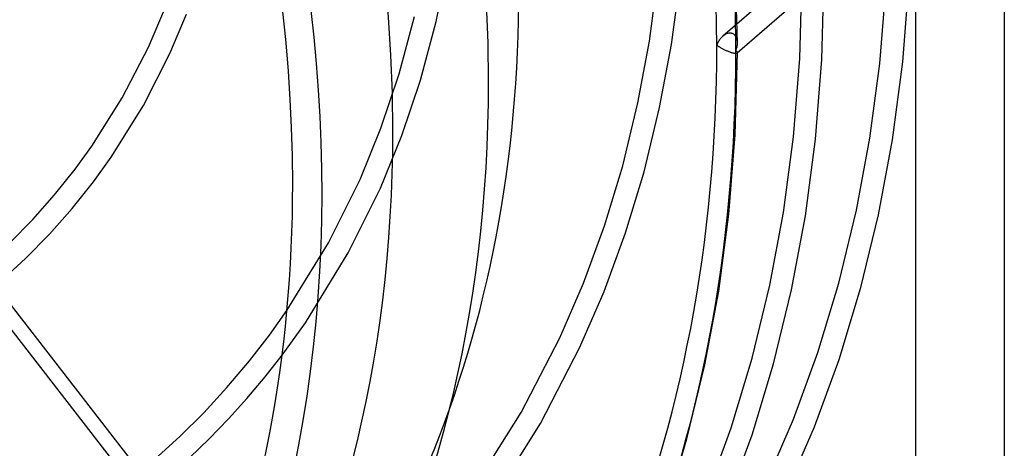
# Model space of a CAD drawing. Header units: millimetres. Extents: x -181 to 173, y -230 to 223.
# Tile 13 of 16: x 84 to 173, y -79 to -40. Entities that reach past the tile are written whole.
import ezdxf

# ---------------------------------------------------------------- set-up
doc = ezdxf.new("R2010")
doc.units = ezdxf.units.MM
doc.layers.add('HIDDEN', color=7, linetype='Continuous')
doc.layers.add('THICK', color=7, linetype='Continuous')

msp = doc.modelspace()

# ---------------------------------------------------------------- linework, layer by layer
at = {"layer": 'HIDDEN'}
for p, q in [((121.963, -40.394), (123.045, -35.135)), ((154.97, -35.519), (147.807, -41.722)), ((141.198, -42.163), (141.97, -36.367)), ((149.133, -42.326), (148.968, -35.689)), ((143.173, -42.477), (143.959, -36.577)), ((156.28, -37.03), (149.115, -43.236)), ((154.746, -43.725), (154.952, -36.421)), ((156.743, -43.831), (156.952, -36.425)), ((161.986, -44.172), (162.552, -37.186)), ((164.578, -36.75), (164.012, -44.035)), ((118.621, -45.125), (120.013, -39.952)), ((120.542, -45.683), (121.963, -40.394)), ((147.806, -41.723), (147.747, -41.777)), ((147.867, -41.673), (147.806, -41.723)), ((147.93, -41.627), (147.867, -41.673)), ((147.996, -41.584), (147.93, -41.627)), ((148.063, -41.546), (147.996, -41.584)), ((148.133, -41.513), (148.063, -41.546)), ((148.204, -41.485), (148.133, -41.513)), ((148.276, -41.463), (148.204, -41.485)), ((148.348, -41.448), (148.276, -41.463)), ((148.422, -41.44), (148.348, -41.448)), ((148.494, -41.44), (148.422, -41.44)), ((148.565, -41.448), (148.494, -41.44)), ((148.634, -41.463), (148.565, -41.448)), ((148.694, -41.485), (148.634, -41.463)), ((148.751, -41.512), (148.694, -41.485)), ((148.805, -41.546), (148.751, -41.512)), ((148.854, -41.585), (148.805, -41.546)), ((148.9, -41.629), (148.854, -41.585)), ((148.941, -41.677), (148.9, -41.629)), ((148.978, -41.729), (148.941, -41.677)), ((149.011, -41.784), (148.978, -41.729)), ((140.158, -47.742), (141.198, -42.163)), ((142.113, -48.16), (143.173, -42.477)), ((147.298, -42.439), (147.268, -42.513)), ((147.268, -42.513), (147.295, -42.535)), ((147.295, -42.535), (147.325, -42.559)), ((147.33, -42.366), (147.298, -42.439)), ((147.325, -42.559), (147.356, -42.583)), ((147.366, -42.294), (147.33, -42.366)), ((147.356, -42.583), (147.391, -42.608)), ((147.404, -42.224), (147.366, -42.294)), ((147.391, -42.608), (147.427, -42.633)), ((147.445, -42.154), (147.404, -42.224)), ((147.427, -42.633), (147.466, -42.659)), ((147.489, -42.087), (147.445, -42.154)), ((147.535, -42.021), (147.489, -42.087)), ((147.584, -41.956), (147.535, -42.021)), ((147.636, -41.894), (147.584, -41.956)), ((147.69, -41.834), (147.636, -41.894)), ((147.747, -41.777), (147.69, -41.834)), ((149.039, -41.842), (149.011, -41.784)), ((149.064, -41.903), (149.039, -41.842)), ((149.084, -41.967), (149.064, -41.903)), ((149.102, -42.034), (149.084, -41.967)), ((149.1, -42.666), (149.114, -42.58)), ((149.115, -42.103), (149.102, -42.034)), ((149.114, -42.58), (149.125, -42.495)), ((149.125, -42.176), (149.115, -42.103)), ((149.131, -42.251), (149.125, -42.176)), ((149.125, -42.495), (149.131, -42.411)), ((149.133, -42.328), (149.131, -42.251)), ((149.131, -42.411), (149.133, -42.328)), ((147.466, -42.659), (147.507, -42.685)), ((147.507, -42.685), (147.55, -42.712)), ((147.55, -42.712), (147.595, -42.739)), ((147.595, -42.739), (147.643, -42.767)), ((147.643, -42.767), (147.693, -42.795)), ((147.693, -42.795), (147.745, -42.824)), ((147.745, -42.824), (147.799, -42.852)), ((147.799, -42.852), (147.855, -42.881)), ((147.855, -42.881), (147.914, -42.91)), ((147.914, -42.91), (147.974, -42.939)), ((147.974, -42.939), (148.036, -42.968)), ((148.036, -42.968), (148.1, -42.997)), ((148.1, -42.997), (148.166, -43.026)), ((148.166, -43.026), (148.233, -43.053)), ((148.233, -43.053), (148.3, -43.081)), ((148.3, -43.081), (148.368, -43.107)), ((148.368, -43.107), (148.436, -43.132)), ((148.436, -43.132), (148.504, -43.155)), ((148.504, -43.155), (148.57, -43.176)), ((148.57, -43.176), (148.634, -43.196)), ((148.634, -43.196), (148.694, -43.212)), ((148.694, -43.212), (148.751, -43.227)), ((148.751, -43.227), (148.805, -43.239)), ((148.805, -43.239), (148.854, -43.248)), ((148.854, -43.248), (148.9, -43.255)), ((148.9, -43.255), (148.941, -43.26)), ((148.924, -50.602), (149.133, -43.196)), ((148.941, -43.26), (148.978, -43.263)), ((148.978, -43.263), (149.011, -43.263)), ((149, -43.013), (149.031, -42.926)), ((149.031, -43.04), (149, -43.013)), ((149.011, -43.263), (149.039, -43.261)), ((149.031, -42.926), (149.058, -42.84)), ((149.057, -43.067), (149.031, -43.04)), ((149.039, -43.261), (149.064, -43.258)), ((149.08, -43.092), (149.057, -43.067)), ((149.058, -42.84), (149.081, -42.753)), ((149.064, -43.258), (149.085, -43.252)), ((149.099, -43.116), (149.08, -43.092)), ((149.081, -42.753), (149.1, -42.666)), ((149.085, -43.252), (149.102, -43.245)), ((149.114, -43.139), (149.099, -43.116)), ((149.102, -43.245), (149.115, -43.235)), ((149.124, -43.159), (149.114, -43.139)), ((149.115, -43.235), (149.121, -43.23)), ((149.121, -43.23), (149.125, -43.224)), ((149.131, -43.178), (149.124, -43.159)), ((149.125, -43.224), (149.129, -43.218)), ((149.129, -43.218), (149.131, -43.211)), ((149.133, -43.196), (149.131, -43.178)), ((149.131, -43.211), (149.133, -43.204)), ((149.133, -43.204), (149.133, -43.196)), ((154.183, -50.794), (154.746, -43.725)), ((156.172, -51.003), (156.743, -43.831)), ((161.089, -50.916), (161.986, -44.172)), ((164.012, -44.035), (163.09, -51.065)), ((116.975, -50.011), (118.621, -45.125)), ((118.858, -50.684), (120.542, -45.683)), ((138.78, -53.413), (140.158, -47.742)), ((140.709, -53.94), (142.113, -48.16)), ((115.088, -54.636), (116.975, -50.011)), ((148.353, -57.774), (148.924, -50.602)), ((116.926, -55.423), (118.858, -50.684)), ((153.282, -57.615), (154.183, -50.794)), ((155.257, -57.928), (156.172, -51.003)), ((159.88, -57.405), (161.089, -50.916)), ((163.09, -51.065), (161.834, -57.832)), ((137.137, -58.833), (138.78, -53.413)), ((139.033, -59.467), (140.709, -53.94)), ((112.248, -60.351), (115.088, -54.636)), ((114.025, -61.268), (116.926, -55.423)), ((152.061, -64.177), (153.282, -57.615)), ((158.283, -63.977), (159.88, -57.405)), ((147.438, -64.7), (148.353, -57.774)), ((154.017, -64.595), (155.257, -57.928)), ((161.834, -57.832), (160.212, -64.506)), ((135.243, -64.004), (137.137, -58.833)), ((137.101, -64.745), (139.033, -59.467)), ((108.497, -66.461), (112.248, -60.351)), ((110.168, -67.559), (114.025, -61.268)), ((133.114, -68.928), (135.243, -64.004)), ((134.926, -69.774), (137.101, -64.745)), ((146.198, -71.366), (147.438, -64.7)), ((150.465, -70.748), (152.061, -64.177)), ((152.394, -71.274), (154.017, -64.595)), ((156.379, -70.257), (158.283, -63.977)), ((160.212, -64.506), (158.276, -70.892)), ((108.055, -70.499), (110.168, -67.559)), ((129.618, -75.664), (133.114, -68.928)), ((131.353, -76.66), (134.926, -69.774)), ((148.561, -77.028), (150.465, -70.748)), ((154.185, -76.249), (156.379, -70.257)), ((158.276, -70.892), (156.043, -76.989)), ((144.575, -78.046), (146.198, -71.366)), ((150.457, -77.662), (152.394, -71.274)), ((125.68, -81.9), (129.618, -75.664)), ((151.718, -81.955), (154.185, -76.249)), ((127.325, -83.039), (131.353, -76.66)), ((146.367, -83.02), (148.561, -77.028)), ((156.043, -76.989), (153.532, -82.797)), ((142.639, -84.434), (144.575, -78.046)), ((148.224, -83.761), (150.457, -77.662))]:
    msp.add_line(p, q, dxfattribs=at)
for major_axis, start_param, end_param in [((-112.633, 130.058), -2.427868, -0.857072), ((111.324, -128.546), 0.713724, 2.284521), ((-97.838, 112.974), -3.141592, -2.427868), ((111.324, -128.546), 0.000009, 0.713724), ((-112.633, 130.058), -3.141584, -2.427868)]:
    msp.add_ellipse((0, 0), major_axis=major_axis, ratio=0.75, start_param=start_param, end_param=end_param, dxfattribs=at)
at = {"layer": 'THICK'}
for p, q in [((173.205, 123.205), (173.205, -223.205)), ((165.218, -230.122), (165.218, 116.288)), ((95.989, -42.697), (97.443, -39.304)), ((97.917, -43.291), (99.418, -39.745)), ((93.639, -47.264), (95.989, -42.697)), ((95.543, -47.958), (97.917, -43.291)), ((69.393, -47.685), (103.311, -91.394)), ((90.895, -51.637), (93.639, -47.264)), ((92.635, -52.634), (95.543, -47.958)), ((102.795, -92.884), (68.647, -48.878)), ((89.391, -53.717), (90.895, -51.637)), ((91.05, -54.838), (92.635, -52.634)), ((87.535, -56.039), (89.391, -53.717)), ((89.126, -57.255), (91.05, -54.838)), ((85.57, -58.251), (87.535, -56.039)), ((87.073, -59.573), (89.126, -57.255)), ((83.507, -60.343), (85.57, -58.251)), ((84.916, -61.763), (87.073, -59.573)), ((82.648, -63.834), (84.916, -61.763)), ((106.907, -68.696), (108.497, -66.461)), ((105.113, -71.01), (106.907, -68.696)), ((103.081, -73.416), (105.113, -71.01)), ((106.53, -72.438), (108.055, -70.499)), ((104.888, -74.389), (106.53, -72.438)), ((100.992, -75.674), (103.081, -73.416)), ((103.214, -76.24), (104.888, -74.389)), ((98.815, -77.828), (100.992, -75.674)), ((101.487, -78.021), (103.214, -76.24)), ((96.547, -79.882), (98.815, -77.828)), ((99.7, -79.74), (101.487, -78.021))]:
    msp.add_line(p, q, dxfattribs=at)
for centre, major_axis, start_param, end_param in [((-7.988, -6.917), (-101.799, 117.547), -2.427868, -0.857072), ((-20.413, -17.678), (97.838, -112.974), 0.713724, 3.141593), ((-14.023, -12.144), (-99.835, 115.279), -2.427868, -0.857072), ((-20.413, -17.678), (-99.835, 115.279), -3.141592, -0.857072), ((-7.988, -6.917), (-101.799, 117.547), 2.93407, 3.855317), ((-14.023, -12.144), (-99.835, 115.279), -2.897878, -2.427868), ((-20.413, -17.678), (97.838, -112.974), 0, 0.713724)]:
    msp.add_ellipse(centre, major_axis=major_axis, ratio=0.75, start_param=start_param, end_param=end_param, dxfattribs=at)

doc.saveas('drawing.dxf')
